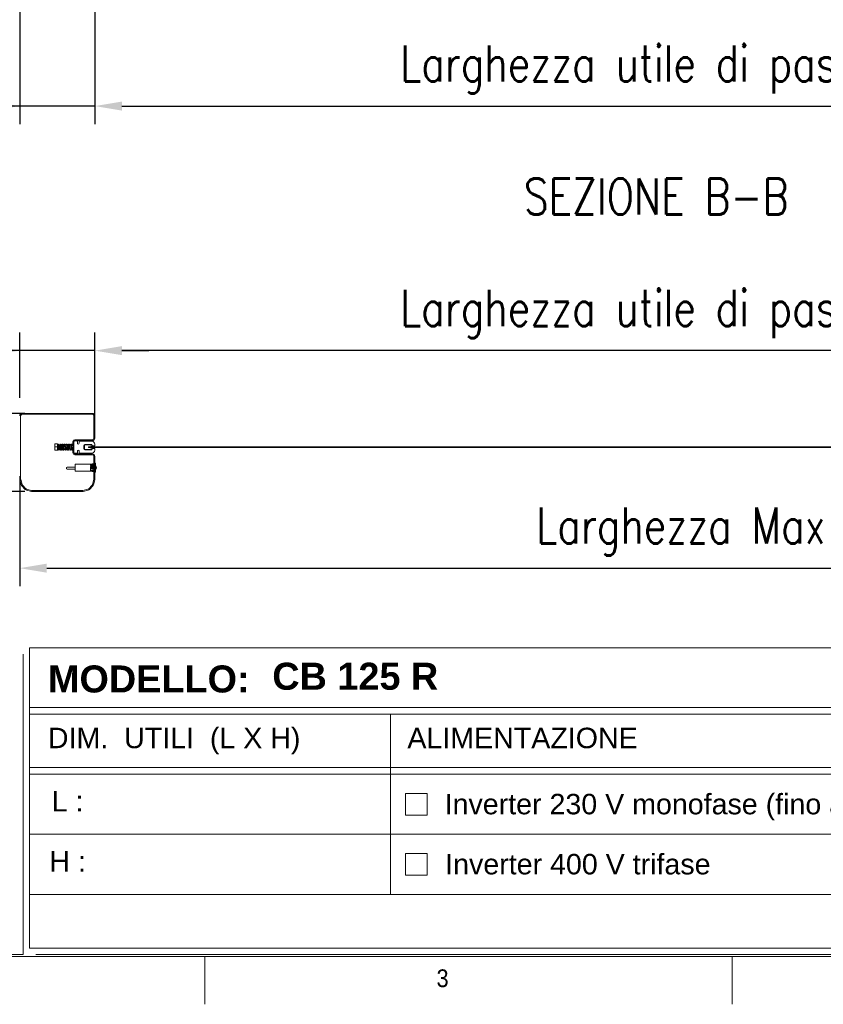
# Model space of a CAD drawing. Header units: inches. Extents: x 0 to 13926, y 0 to 5002.
# Tile 2 of 10: x 1499 to 2836, y 200 to 1839. Entities that reach past the tile are written whole.
import ezdxf

# ---------------------------------------------------------------- set-up
doc = ezdxf.new("R2010")
doc.units = ezdxf.units.IN
doc.header["$MEASUREMENT"] = 0
doc.layers.add('FORMAT', color=7, linetype='Continuous')
doc.layers.add('Montante', color=7, linetype='Continuous', lineweight=0)
doc.styles.add('Compilazione 1', font='romans.shx', dxfattribs={"width": 0.75, "height": 480})
doc.styles.add('NYIP', font='romans.shx', dxfattribs={"width": 0.8})
doc.styles.add('SLDTEXTSTYLE0', font='GOTHIC.TTF', dxfattribs={"width": 0.913})
doc.styles.get("Standard").update_dxf_attribs({"font": 'arial.ttf'})
doc.dimstyles.new('STANDARD35', dxfattribs={"dimscale": 35, "dimtxt": 2, "dimasz": 1.5, "dimexe": 1, "dimexo": 1, "dimgap": 0.7, "dimtad": 1, "dimdec": 0, "dimdsep": 46, "dimtxsty": 'NYIP', "dimcen": 0, "dimclrd": 1, "dimclre": 1, "dimclrt": 2, "dimadec": 0, "dimazin": 0, "dimtfac": 1, "dimtdec": 0, "dimtix": 1, "dimtmove": 0, "dimatfit": 3, "dimfxl": 0, "dimtvp": 1, "dimtolj": 1, "dimtzin": 0, "dimarcsym": 0})

# ---------------------------------------------------------------- blocks, each defined once
blk = doc.blocks.new('A$C7C9C4F3F')
at = {"layer": 'FORMAT', "color": 7, "lineweight": 5}
for p, q in [((199.3, 199.3), (16199.3, 199.3)), ((4017.9, 199.3), (4017.9, 0)), ((6210.3, 0), (6210.3, 199.3))]:
    blk.add_line(p, q, dxfattribs=at)
at = {"color": 7, "lineweight": 5, "insert": (4981.2, 145.3), "char_height": 73.8, "attachment_point": 1, "style": 'SLDTEXTSTYLE0'}
blk.add_mtext('3', dxfattribs=at)
blk = doc.blocks.new('*D30')
at = {"color": 7, "lineweight": -2}
for p, q in [((1499.1, 1209.5), (1499.1, 1318.1)), ((1624.1, 1153.1), (1624.1, 1318.1)), ((1499.1, 1288.1), (1248.8, 1288.1)), ((1454.1, 1288.1), (1409.1, 1288.1)), ((1624.1, 1288.1), (1499.1, 1288.1)), ((1669.1, 1288.1), (1714.1, 1288.1))]:
    blk.add_line(p, q, dxfattribs=at)
at = {"color": 7}
for points in [[(1454.1, 1280.6), (1454.1, 1295.6), (1499.1, 1288.1)], [(1669.1, 1295.6), (1669.1, 1280.6), (1624.1, 1288.1)]]:
    blk.add_solid(points, dxfattribs=at)
at = {"layer": 'Defpoints', "color": 0}
for p in [(1499.1, 1288.1), (1499.1, 1179.5), (1624.1, 1123.1)]:
    blk.add_point(p, dxfattribs=at)
at = {"color": 7, "lineweight": 0, "insert": (1328.2, 1339.1), "char_height": 60, "attachment_point": 5, "style": 'NYIP'}
blk.add_mtext('\\A1;125', dxfattribs=at)
blk = doc.blocks.new('*D31')
at = {"color": 7, "lineweight": -2}
for p, q in [((1499.1, 1079.2), (1499.1, 896)), ((3699.1, 1079.2), (3699.1, 896)), ((1544.1, 926), (3654.1, 926))]:
    blk.add_line(p, q, dxfattribs=at)
at = {"color": 7}
for points in [[(1544.1, 933.5), (1544.1, 918.5), (1499.1, 926)], [(3654.1, 918.5), (3654.1, 933.5), (3699.1, 926)]]:
    blk.add_solid(points, dxfattribs=at)
at = {"layer": 'Defpoints', "color": 0}
for p in [(1499.1, 1109.2), (3699.1, 1109.2), (3699.1, 926)]:
    blk.add_point(p, dxfattribs=at)
at = {"color": 7, "lineweight": 0, "insert": (2599.1, 987), "char_height": 60, "attachment_point": 5, "style": 'NYIP'}
blk.add_mtext('\\A1;Larghezza Max ', dxfattribs=at)
blk = doc.blocks.new('*D32')
at = {"color": 7, "lineweight": -2}
for p, q in [((1624.1, 1859), (1624.1, 1665.2)), ((3574.1, 1859), (3574.1, 1665.2)), ((1669.1, 1695.2), (3529.1, 1695.2))]:
    blk.add_line(p, q, dxfattribs=at)
at = {"color": 7}
for points in [[(1669.1, 1702.7), (1669.1, 1687.7), (1624.1, 1695.2)], [(3529.1, 1687.7), (3529.1, 1702.7), (3574.1, 1695.2)]]:
    blk.add_solid(points, dxfattribs=at)
at = {"layer": 'Defpoints', "color": 0}
for p in [(1624.1, 1889), (3574.1, 1889), (3574.1, 1695.2)]:
    blk.add_point(p, dxfattribs=at)
at = {"color": 7, "lineweight": 0, "insert": (2599.1, 1756.2), "char_height": 60, "attachment_point": 5, "style": 'NYIP'}
blk.add_mtext('\\A1;Larghezza utile di passaggio', dxfattribs=at)
blk = doc.blocks.new('*D33')
at = {"color": 7, "lineweight": -2}
for p, q in [((1499.1, 1859), (1499.1, 1665.2)), ((1624.1, 1859), (1624.1, 1665.2)), ((1499.1, 1695.2), (1250.1, 1695.2)), ((1454.1, 1695.2), (1409.1, 1695.2)), ((1624.1, 1695.2), (1499.1, 1695.2)), ((1669.1, 1695.2), (1714.1, 1695.2))]:
    blk.add_line(p, q, dxfattribs=at)
at = {"color": 7}
for points in [[(1454.1, 1687.7), (1454.1, 1702.7), (1499.1, 1695.2)], [(1669.1, 1702.7), (1669.1, 1687.7), (1624.1, 1695.2)]]:
    blk.add_solid(points, dxfattribs=at)
at = {"layer": 'Defpoints', "color": 0}
for p in [(1499.1, 1889), (1624.1, 1889), (1499.1, 1695.2)]:
    blk.add_point(p, dxfattribs=at)
at = {"color": 7, "lineweight": 0, "insert": (1329.6, 1746.2), "char_height": 60, "attachment_point": 5, "style": 'NYIP'}
blk.add_mtext('\\A1;125', dxfattribs=at)
blk = doc.blocks.new('*D43')
at = {"color": 7, "lineweight": -2}
for p, q in [((1624.1, 1162.4), (1624.1, 1318.1)), ((3573.9, 1162.4), (3573.9, 1318.1)), ((3528.9, 1288.1), (1669.1, 1288.1))]:
    blk.add_line(p, q, dxfattribs=at)
at = {"color": 7}
for points in [[(1669.1, 1295.6), (1669.1, 1280.6), (1624.1, 1288.1)], [(3528.9, 1280.6), (3528.9, 1295.6), (3573.9, 1288.1)]]:
    blk.add_solid(points, dxfattribs=at)
at = {"layer": 'Defpoints', "color": 0}
for p in [(1624.1, 1288.1), (1624.1, 1132.4), (3573.9, 1132.4)]:
    blk.add_point(p, dxfattribs=at)
at = {"color": 7, "lineweight": 0, "insert": (2599, 1349.1), "char_height": 60, "attachment_point": 5, "style": 'NYIP'}
blk.add_mtext('\\A1;Larghezza utile di passaggio^J', dxfattribs=at)
blk = doc.blocks.new('*D44')
at = {"color": 7, "lineweight": -2}
for p, q in [((1196.9, 1228.7), (1196.9, 1273.7)), ((1507.6, 1183.7), (1166.9, 1183.7)), ((1196.9, 1183.7), (1196.9, 1053.7)), ((1507.6, 1053.7), (1166.9, 1053.7)), ((1196.9, 1053.7), (1196.9, 804.8)), ((1196.9, 1008.7), (1196.9, 963.7))]:
    blk.add_line(p, q, dxfattribs=at)
at = {"color": 7}
for points in [[(1189.4, 1228.7), (1204.4, 1228.7), (1196.9, 1183.7)], [(1204.4, 1008.7), (1189.4, 1008.7), (1196.9, 1053.7)]]:
    blk.add_solid(points, dxfattribs=at)
at = {"layer": 'Defpoints', "color": 0}
for p in [(1537.6, 1183.7), (1196.9, 1053.7), (1537.6, 1053.7)]:
    blk.add_point(p, dxfattribs=at)
at = {"color": 7, "lineweight": 0, "insert": (1145.9, 884.2), "char_height": 60, "attachment_point": 5, "rotation": 90, "style": 'NYIP'}
blk.add_mtext('\\A1;130', dxfattribs=at)

msp = doc.modelspace()

# ---------------------------------------------------------------- linework, layer by layer
at = {"color": 7, "lineweight": 5}
for p, q in [((1606.8, 1123.7), (1606.8, 1131.1)), ((1617.6, 1131.4), (1607.3, 1131.4)), ((1617.9, 1128.7), (1617.9, 1131.1)), ((1606.8, 1125.1), (1606.8, 1129.8)), ((1607.3, 1123.4), (1617.6, 1123.4)), ((1613.4, 1128.2), (1613.4, 1126.7)), ((1613.4, 1128.2), (1622.4, 1128.2)), ((1622.4, 1126.7), (1613.4, 1126.7)), ((1622.4, 1128.7), (1617.9, 1128.7)), ((1617.9, 1123.7), (1617.9, 1126.1)), ((1617.9, 1126.1), (1622.4, 1126.1)), ((1621, 1128.2), (1651, 1128.2)), ((1621, 1126.7), (1651, 1126.7)), ((1622.4, 1128.7), (1622.4, 1128.2)), ((1622.4, 1126.7), (1622.4, 1126.1)), ((1651, 1128.2), (3578, 1128.2)), ((1651, 1126.7), (3578, 1126.7)), ((1515.4, 793.3), (4074.6, 793.3)), ((1515.4, 793.3), (1515.4, 293.3)), ((1505.1, 783), (1505.1, 283)), ((1515.4, 694), (4074.6, 694)), ((1515.4, 683), (4074.6, 683)), ((2115.6, 683), (2115.6, 383)), ((1515.4, 594), (4074.6, 594)), ((1515.4, 583), (4074.6, 583)), ((2140.7, 551), (2176.7, 551)), ((2140.7, 515), (2140.7, 551)), ((2176.7, 551), (2176.7, 515)), ((2176.7, 515), (2140.7, 515)), ((1515.4, 483), (4074.6, 483)), ((2140.7, 451), (2176.7, 451)), ((2140.7, 415), (2140.7, 451)), ((2176.7, 451), (2176.7, 415)), ((2176.7, 415), (2140.7, 415)), ((1515.4, 383), (4074.6, 383)), ((295.8, 283), (1505.1, 283)), ((1515.4, 293.3), (4074.6, 293.3)), ((1525.7, 283), (4084.9, 283))]:
    msp.add_line(p, q, dxfattribs=at)
for centre, start, end in [((1617.6, 1131.1), 0, 90), ((1617.6, 1123.7), 270, 0)]:
    msp.add_arc(centre, 0.3, start, end, dxfattribs=at)
for points, knots in [([(1606.8, 1131.1), (1606.8, 1131.1), (1606.9, 1131.2), (1606.9, 1131.2), (1607, 1131.3), (1607.1, 1131.4), (1607.2, 1131.4), (1607.3, 1131.4), (1607.3, 1131.4)], [0, 0, 0, 0, 0.105221, 0.222295, 0.409925, 0.680735, 0.959498, 1, 1, 1, 1]), ([(1607.3, 1123.4), (1607.3, 1123.4), (1607.2, 1123.4), (1607.1, 1123.4), (1606.9, 1123.5), (1606.9, 1123.6), (1606.8, 1123.7), (1606.8, 1123.7), (1606.8, 1123.7)], [0, 0, 0, 0, 0.092131, 0.38607, 0.634154, 0.799389, 0.928685, 1, 1, 1, 1])]:
    msp.add_open_spline(points, degree=3, knots=knots, dxfattribs=at)
at = {"layer": 'Montante'}
for p, q in [((1503.2, 1183.7), (1619.9, 1183.7)), ((1503.2, 1182.2), (1619.9, 1182.2)), ((1500.6, 1133.9), (1500.6, 1179.5)), ((1622.6, 1179.5), (1622.6, 1142.6)), ((1624.1, 1179.5), (1624.1, 1142.6)), ((1500.6, 1074.2), (1500.6, 1133.9)), ((1557.7, 1132.7), (1557.3, 1132.7)), ((1557.3, 1132.7), (1557.3, 1130.2)), ((1557.3, 1130.4), (1557.7, 1132.7)), ((1561.7, 1132.7), (1557.7, 1132.7)), ((1561.7, 1122.7), (1561.7, 1132.7)), ((1563.5, 1129.8), (1563.7, 1130.9)), ((1563.7, 1130.9), (1563.8, 1131.7)), ((1563.8, 1131.7), (1564, 1132.3)), ((1564, 1132.3), (1564.3, 1132.5)), ((1564.3, 1132.5), (1564.5, 1132.6)), ((1564.5, 1132.6), (1564.6, 1132.6)), ((1564.6, 1132.6), (1564.9, 1132.4)), ((1564.8, 1131.5), (1564.7, 1130.9)), ((1564.9, 1131.7), (1564.8, 1131.5)), ((1564.9, 1132.4), (1565.3, 1131.5)), ((1564.9, 1131.7), (1564.9, 1131.7)), ((1565.3, 1131.5), (1565.4, 1130.7)), ((1566.7, 1130.8), (1566.8, 1131.5)), ((1566.8, 1131.5), (1566.9, 1132.1)), ((1566.9, 1132.1), (1567.3, 1132.5)), ((1567.3, 1132.5), (1567.6, 1132.6)), ((1567.6, 1132.6), (1567.9, 1132.5)), ((1567.7, 1131.2), (1567.6, 1130.2)), ((1567.8, 1131.6), (1567.7, 1131.2)), ((1567.8, 1131.7), (1567.8, 1131.6)), ((1567.9, 1132.5), (1568.1, 1132.2)), ((1568.1, 1132.2), (1568.4, 1131)), ((1568.4, 1131), (1568.5, 1130.4)), ((1569.7, 1130.9), (1569.8, 1131.7)), ((1569.8, 1131.7), (1570.2, 1132.5)), ((1570.2, 1132.5), (1570.4, 1132.6)), ((1570.4, 1132.6), (1570.7, 1132.6)), ((1570.7, 1131.2), (1570.6, 1130.5)), ((1570.7, 1132.6), (1570.9, 1132.5)), ((1570.8, 1131.6), (1570.7, 1131.2)), ((1570.8, 1131.7), (1570.9, 1131.7)), ((1570.9, 1131.7), (1570.8, 1131.6)), ((1570.9, 1132.5), (1571.1, 1132.3)), ((1571.1, 1132.3), (1571.4, 1131.3)), ((1571.4, 1131.3), (1571.5, 1130.4)), ((1572.6, 1130.4), (1572.7, 1131.2)), ((1572.7, 1131.2), (1572.9, 1131.8)), ((1572.9, 1131.8), (1573, 1132.3)), ((1573, 1132.3), (1573.2, 1132.5)), ((1573.2, 1132.5), (1573.5, 1132.6)), ((1573.5, 1132.6), (1573.7, 1132.6)), ((1573.7, 1132.6), (1573.9, 1132.5)), ((1573.8, 1131.4), (1573.7, 1130.7)), ((1573.9, 1131.7), (1573.8, 1131.4)), ((1573.9, 1132.5), (1574.1, 1132.2)), ((1573.9, 1131.7), (1573.9, 1131.7)), ((1574.1, 1132.2), (1574.4, 1131.2)), ((1574.4, 1131.2), (1574.4, 1130.7)), ((1575.6, 1130.4), (1575.8, 1131.3)), ((1575.8, 1131.3), (1575.9, 1131.9)), ((1575.9, 1131.9), (1576.3, 1132.5)), ((1576.3, 1132.5), (1576.5, 1132.6)), ((1576.5, 1132.6), (1576.8, 1132.5)), ((1576.8, 1131.4), (1576.7, 1130.8)), ((1576.8, 1132.5), (1577.2, 1132.1)), ((1576.9, 1131.7), (1576.8, 1131.4)), ((1576.9, 1131.7), (1576.9, 1131.7)), ((1577.2, 1132.1), (1577.4, 1131)), ((1577.4, 1131), (1577.5, 1130.6)), ((1578.6, 1130.5), (1578.8, 1131.4)), ((1578.8, 1131.4), (1579, 1132.1)), ((1579, 1132.1), (1579.2, 1132.5)), ((1579.2, 1132.5), (1579.4, 1132.6)), ((1579.4, 1132.6), (1579.5, 1132.6)), ((1579.5, 1132.6), (1579.7, 1132.6)), ((1579.7, 1132.6), (1579.8, 1132.5)), ((1579.8, 1131.4), (1579.7, 1130.7)), ((1579.8, 1132.5), (1580.1, 1132.3)), ((1579.9, 1131.7), (1579.8, 1131.4)), ((1579.9, 1131.7), (1579.9, 1131.7)), ((1580.1, 1132.3), (1580.4, 1131.1)), ((1580.4, 1131.1), (1580.5, 1130.6)), ((1581.6, 1130.5), (1581.9, 1131.9)), ((1581.9, 1131.9), (1582.1, 1132.4)), ((1582.1, 1132.4), (1582.4, 1132.6)), ((1582.4, 1132.6), (1582.7, 1132.6)), ((1582.7, 1131), (1582.6, 1130)), ((1582.7, 1132.6), (1583, 1132.3)), ((1582.8, 1131.5), (1582.7, 1131)), ((1582.8, 1131.7), (1582.8, 1131.5)), ((1583, 1132.3), (1583.2, 1131.9)), ((1583.2, 1131.9), (1583.3, 1131.4)), ((1583.3, 1131.4), (1583.4, 1130.8)), ((1584.6, 1130.4), (1584.8, 1131.4)), ((1584.8, 1131.4), (1584.9, 1132)), ((1584.9, 1132), (1585.1, 1132.4)), ((1585.1, 1132.4), (1585.2, 1132.5)), ((1585.2, 1132.5), (1585.5, 1132.6)), ((1585.5, 1132.6), (1585.7, 1132.6)), ((1585.7, 1131), (1585.6, 1130.3)), ((1585.7, 1132.6), (1585.9, 1132.4)), ((1585.8, 1131.5), (1585.7, 1131)), ((1585.8, 1131.7), (1585.9, 1131.6)), ((1585.9, 1131.6), (1585.8, 1131.5)), ((1585.9, 1132.4), (1586.2, 1132.1)), ((1586.2, 1132.1), (1586.3, 1131.5)), ((1586.3, 1131.5), (1586.4, 1130.8)), ((1587.6, 1136.9), (1587.6, 1117.9)), ((1589.1, 1117.9), (1589.1, 1136.9)), ((1589.1, 1136.7), (1589.1, 1118.2)), ((1594.1, 1137.7), (1590.1, 1137.7)), ((1619.9, 1139.9), (1590.6, 1139.9)), ((1619.9, 1138.4), (1590.6, 1138.4)), ((1595.1, 1133.8), (1595.1, 1136.7)), ((1597.8, 1136.4), (1597.8, 1133.8)), ((1619.1, 1137.4), (1598.8, 1137.4)), ((1607.5, 1131.8), (1619, 1131.8)), ((1619, 1131.8), (1620, 1129.4)), ((1624.1, 1129.4), (1624.1, 1132.4)), ((1557.3, 1130.2), (1557.3, 1130.4)), ((1557.7, 1127.7), (1557.3, 1130.2)), ((1557.3, 1130.2), (1557.3, 1125.2)), ((1557.3, 1125.4), (1557.7, 1127.7)), ((1557.3, 1125.2), (1557.3, 1125.4)), ((1557.7, 1122.7), (1557.3, 1125.2)), ((1557.3, 1125.2), (1557.3, 1122.7)), ((1557.3, 1122.7), (1557.7, 1122.7)), ((1561.7, 1127.7), (1557.7, 1127.7)), ((1561.7, 1122.7), (1557.7, 1122.7)), ((1561.7, 1130.1), (1562.1, 1130.7)), ((1561.7, 1125.3), (1561.7, 1130.1)), ((1562.1, 1124.7), (1561.7, 1125.3)), ((1562.1, 1130.7), (1562.3, 1130.7)), ((1562.1, 1127.7), (1562.1, 1130.7)), ((1562.1, 1124.7), (1562.1, 1127.7)), ((1562.3, 1124.7), (1562.1, 1124.7)), ((1562.2, 1123.9), (1562.1, 1124.7)), ((1562.1, 1124.7), (1562.1, 1124.7)), ((1562.5, 1122.9), (1562.2, 1123.9)), ((1562.3, 1130.7), (1562.7, 1130.1)), ((1562.3, 1127.7), (1562.3, 1130.7)), ((1562.3, 1124.7), (1562.3, 1127.7)), ((1562.7, 1125.3), (1562.3, 1124.7)), ((1562.8, 1122.7), (1562.5, 1122.9)), ((1562.7, 1130.1), (1563.1, 1130.7)), ((1562.7, 1127.7), (1562.7, 1130.1)), ((1562.7, 1125.3), (1562.7, 1127.7)), ((1563, 1124.8), (1562.7, 1125.3)), ((1562.7, 1123.5), (1562.8, 1123.6)), ((1562.7, 1123.5), (1562.7, 1123.5)), ((1562.8, 1123.6), (1562.9, 1124.1)), ((1563.1, 1122.6), (1562.8, 1122.7)), ((1562.9, 1124.1), (1563, 1124.8)), ((1563, 1124.8), (1563.1, 1125.9)), ((1563.1, 1130.7), (1563.3, 1130.7)), ((1563.1, 1127.7), (1563.1, 1130.7)), ((1563.1, 1125.5), (1563.1, 1127.7)), ((1563.1, 1125.9), (1563.3, 1127.2)), ((1563.3, 1122.7), (1563.1, 1122.6)), ((1563.3, 1130.7), (1563.6, 1130.3)), ((1563.3, 1127.7), (1563.3, 1130.7)), ((1563.3, 1127.2), (1563.4, 1128.6)), ((1563.5, 1122.8), (1563.3, 1122.7)), ((1563.4, 1128.6), (1563.5, 1129.8)), ((1563.8, 1123.5), (1563.5, 1122.8)), ((1563.9, 1124.3), (1563.8, 1123.5)), ((1564, 1125.3), (1563.9, 1124.3)), ((1564.2, 1126.4), (1564, 1125.3)), ((1564.1, 1124.7), (1564, 1124.8)), ((1564.1, 1124.7), (1564.1, 1125.5)), ((1564.3, 1124.7), (1564.1, 1124.7)), ((1564.3, 1127.7), (1564.2, 1126.4)), ((1564.4, 1128.9), (1564.3, 1127.7)), ((1564.3, 1124.7), (1564.3, 1127.7)), ((1564.7, 1125.3), (1564.3, 1124.7)), ((1564.6, 1130), (1564.4, 1128.9)), ((1564.7, 1130.9), (1564.6, 1130)), ((1564.6, 1130.3), (1564.7, 1130.1)), ((1564.7, 1130.1), (1565.1, 1130.7)), ((1564.7, 1127.7), (1564.7, 1130.1)), ((1564.7, 1125.3), (1564.7, 1127.7)), ((1565.1, 1124.7), (1564.7, 1125.3)), ((1565.1, 1130.7), (1565.3, 1130.7)), ((1565.1, 1127.7), (1565.1, 1130.7)), ((1565.1, 1124.7), (1565.1, 1127.7)), ((1565.3, 1124.7), (1565.1, 1124.7)), ((1565.1, 1124.6), (1565.1, 1124.7)), ((1565.3, 1123.7), (1565.1, 1124.6)), ((1565.3, 1130.7), (1565.7, 1130.1)), ((1565.3, 1127.7), (1565.3, 1130.7)), ((1565.3, 1124.7), (1565.3, 1127.7)), ((1565.7, 1125.3), (1565.3, 1124.7)), ((1565.6, 1122.8), (1565.3, 1123.7)), ((1565.4, 1130.7), (1566.1, 1130.7)), ((1565.4, 1130.7), (1565.5, 1130.4)), ((1565.9, 1122.6), (1565.6, 1122.8)), ((1565.7, 1130.1), (1566.1, 1130.7)), ((1565.7, 1127.7), (1565.7, 1130.1)), ((1565.7, 1125.3), (1565.7, 1127.7)), ((1566, 1124.8), (1565.7, 1125.3)), ((1565.7, 1123.5), (1565.8, 1123.6)), ((1565.8, 1123.6), (1565.9, 1124.1)), ((1565.9, 1124.1), (1566, 1125)), ((1566.1, 1122.6), (1565.9, 1122.6)), ((1566, 1125), (1566.1, 1126.2)), ((1566.1, 1130.7), (1566.3, 1130.7)), ((1566.1, 1127.7), (1566.1, 1130.7)), ((1566.1, 1125.5), (1566.1, 1127.7)), ((1566.1, 1126.2), (1566.3, 1127.5)), ((1566.4, 1122.7), (1566.1, 1122.6)), ((1566.3, 1130.7), (1566.6, 1130.3)), ((1566.3, 1127.7), (1566.3, 1130.7)), ((1566.3, 1130.7), (1566.7, 1130.7)), ((1566.3, 1127.5), (1566.4, 1128.8)), ((1566.3, 1127.5), (1566.3, 1127.7)), ((1566.4, 1128.8), (1566.6, 1129.9)), ((1566.7, 1123.1), (1566.4, 1122.7)), ((1566.6, 1129.9), (1566.7, 1130.8)), ((1566.8, 1123.6), (1566.7, 1123.1)), ((1566.9, 1124.3), (1566.8, 1123.6)), ((1567, 1125.2), (1566.9, 1124.3)), ((1567.2, 1126.4), (1567, 1125.2)), ((1567.1, 1124.7), (1567, 1124.8)), ((1567.1, 1124.7), (1567.1, 1125.5)), ((1567.3, 1124.7), (1567.1, 1124.7)), ((1567.3, 1127.7), (1567.2, 1126.4)), ((1567.5, 1129.1), (1567.3, 1127.7)), ((1567.3, 1124.7), (1567.3, 1127.5)), ((1567.7, 1125.3), (1567.3, 1124.7)), ((1567.6, 1130.2), (1567.5, 1129.1)), ((1567.6, 1130.3), (1567.7, 1130.1)), ((1567.7, 1130.1), (1568.1, 1130.7)), ((1567.7, 1127.7), (1567.7, 1130.1)), ((1567.7, 1125.3), (1567.7, 1127.7)), ((1568.1, 1124.7), (1567.7, 1125.3)), ((1568.1, 1130.7), (1568.3, 1130.7)), ((1568.1, 1127.7), (1568.1, 1130.7)), ((1568.1, 1124.7), (1568.1, 1127.7)), ((1568.2, 1124.3), (1568.1, 1124.8)), ((1568.3, 1124.7), (1568.1, 1124.7)), ((1568.3, 1123.6), (1568.2, 1124.3)), ((1568.3, 1130.7), (1568.7, 1130.1)), ((1568.3, 1127.7), (1568.3, 1130.7)), ((1568.3, 1124.7), (1568.3, 1127.7)), ((1568.7, 1125.3), (1568.3, 1124.7)), ((1568.7, 1122.7), (1568.3, 1123.6)), ((1568.4, 1130.7), (1569.1, 1130.7)), ((1568.7, 1130.1), (1569.1, 1130.7)), ((1568.7, 1127.7), (1568.7, 1130.1)), ((1568.7, 1125.3), (1568.7, 1127.7)), ((1569, 1124.8), (1568.7, 1125.3)), ((1568.7, 1123.5), (1568.8, 1123.6)), ((1568.8, 1123.5), (1568.7, 1123.5)), ((1568.9, 1122.6), (1568.7, 1122.7)), ((1568.8, 1123.8), (1568.9, 1124.3)), ((1568.8, 1123.6), (1568.8, 1123.8)), ((1568.9, 1124.3), (1569, 1125.1)), ((1569.2, 1122.6), (1568.9, 1122.6)), ((1569, 1125.1), (1569.1, 1126.1)), ((1569.1, 1130.7), (1569.3, 1130.7)), ((1569.1, 1127.7), (1569.1, 1130.7)), ((1569.1, 1125.5), (1569.1, 1127.7)), ((1569.1, 1126.1), (1569.3, 1127.2)), ((1569.4, 1122.7), (1569.2, 1122.6)), ((1569.3, 1130.7), (1569.6, 1130.3)), ((1569.3, 1127.7), (1569.3, 1130.7)), ((1569.3, 1130.7), (1569.7, 1130.7)), ((1569.3, 1127.2), (1569.4, 1128.5)), ((1569.3, 1127.5), (1569.3, 1127.7)), ((1569.4, 1128.5), (1569.5, 1129.8)), ((1569.5, 1122.8), (1569.4, 1122.7)), ((1569.5, 1129.8), (1569.7, 1130.9)), ((1569.8, 1123.9), (1569.5, 1122.8)), ((1570, 1124.9), (1569.8, 1123.9)), ((1570.1, 1126), (1570, 1124.9)), ((1570.1, 1124.7), (1570, 1124.8)), ((1570.3, 1127.3), (1570.1, 1126)), ((1570.1, 1124.7), (1570.1, 1125.5)), ((1570.3, 1124.7), (1570.1, 1124.7)), ((1570.4, 1128.6), (1570.3, 1127.3)), ((1570.3, 1124.7), (1570.3, 1127.7)), ((1570.7, 1125.3), (1570.3, 1124.7)), ((1570.5, 1129.7), (1570.4, 1128.6)), ((1570.6, 1130.5), (1570.5, 1129.7)), ((1570.6, 1130.3), (1570.7, 1130.1)), ((1570.7, 1130.1), (1571.1, 1130.7)), ((1570.7, 1127.7), (1570.7, 1130.1)), ((1570.7, 1125.3), (1570.7, 1127.7)), ((1571.1, 1124.7), (1570.7, 1125.3)), ((1571.1, 1130.7), (1571.3, 1130.7)), ((1571.1, 1127.7), (1571.1, 1130.7)), ((1571.1, 1124.7), (1571.1, 1127.7)), ((1571.1, 1124.6), (1571.1, 1124.8)), ((1571.3, 1124.7), (1571.1, 1124.7)), ((1571.3, 1123.8), (1571.1, 1124.6)), ((1571.3, 1130.7), (1571.7, 1130.1)), ((1571.3, 1127.7), (1571.3, 1130.7)), ((1571.3, 1124.7), (1571.3, 1127.7)), ((1571.7, 1125.3), (1571.3, 1124.7)), ((1571.6, 1122.8), (1571.3, 1123.8)), ((1571.4, 1130.7), (1572.1, 1130.7)), ((1571.7, 1122.7), (1571.6, 1122.8)), ((1571.7, 1130.1), (1572.1, 1130.7)), ((1571.7, 1127.7), (1571.7, 1130.1)), ((1571.7, 1125.3), (1571.7, 1127.7)), ((1572, 1124.8), (1571.7, 1125.3)), ((1571.7, 1123.5), (1571.8, 1123.7)), ((1571.8, 1123.5), (1571.7, 1123.5)), ((1572, 1122.6), (1571.7, 1122.7)), ((1571.8, 1123.7), (1571.9, 1124.4)), ((1571.9, 1124.4), (1572.1, 1125.5)), ((1572.3, 1122.7), (1572, 1122.6)), ((1572.1, 1130.7), (1572.7, 1130.7)), ((1572.1, 1127.7), (1572.1, 1130.7)), ((1572.1, 1125.5), (1572.1, 1127.7)), ((1572.1, 1125.5), (1572.2, 1126.7)), ((1572.2, 1126.7), (1572.4, 1128.1)), ((1572.5, 1122.9), (1572.3, 1122.7)), ((1572.4, 1128.1), (1572.5, 1129.4)), ((1572.5, 1129.4), (1572.6, 1130.4)), ((1572.9, 1124), (1572.5, 1122.9)), ((1573, 1124.8), (1572.9, 1124)), ((1573.1, 1125.8), (1573, 1124.8)), ((1575, 1124.7), (1573, 1124.7)), ((1573.2, 1127.1), (1573.1, 1125.8)), ((1573.4, 1128.4), (1573.2, 1127.1)), ((1573.5, 1129.6), (1573.4, 1128.4)), ((1573.7, 1130.7), (1573.5, 1129.6)), ((1573.7, 1130.7), (1575.7, 1130.7)), ((1574.2, 1124), (1574.1, 1124.7)), ((1574.4, 1123.3), (1574.2, 1124)), ((1574.6, 1122.9), (1574.4, 1123.3)), ((1574.8, 1122.6), (1574.6, 1122.9)), ((1574.7, 1123.5), (1574.8, 1123.9)), ((1574.7, 1123.5), (1574.7, 1123.5)), ((1574.7, 1123.5), (1574.7, 1123.5)), ((1574.8, 1123.9), (1575, 1124.7)), ((1575, 1122.6), (1574.8, 1122.6)), ((1575, 1124.7), (1575.1, 1125.6)), ((1575.1, 1122.6), (1575, 1122.6)), ((1575.1, 1125.6), (1575.2, 1126.8)), ((1575.3, 1122.7), (1575.1, 1122.6)), ((1575.2, 1126.8), (1575.4, 1128.1)), ((1575.4, 1122.8), (1575.3, 1122.7)), ((1575.4, 1128.1), (1575.5, 1129.3)), ((1575.7, 1123.2), (1575.4, 1122.8)), ((1575.5, 1129.3), (1575.6, 1130.4)), ((1575.8, 1123.9), (1575.7, 1123.2)), ((1576, 1124.9), (1575.8, 1123.9)), ((1576.1, 1126), (1576, 1124.9)), ((1578, 1124.7), (1576, 1124.7)), ((1576.3, 1127.4), (1576.1, 1126)), ((1576.4, 1128.7), (1576.3, 1127.4)), ((1576.6, 1129.9), (1576.4, 1128.7)), ((1576.7, 1130.8), (1576.6, 1129.9)), ((1576.7, 1130.7), (1578.7, 1130.7)), ((1577.2, 1124.1), (1577.1, 1124.7)), ((1577.3, 1123.5), (1577.2, 1124.1)), ((1577.6, 1122.8), (1577.3, 1123.5)), ((1577.9, 1122.6), (1577.6, 1122.8)), ((1577.7, 1123.5), (1577.8, 1123.8)), ((1577.7, 1123.5), (1577.7, 1123.5)), ((1577.8, 1123.8), (1577.9, 1124.5)), ((1577.9, 1124.5), (1578.1, 1125.4)), ((1578.2, 1122.6), (1577.9, 1122.6)), ((1578.1, 1125.4), (1578.2, 1126.7)), ((1578.2, 1126.7), (1578.3, 1128)), ((1578.4, 1122.7), (1578.2, 1122.6)), ((1578.3, 1128), (1578.5, 1129.3)), ((1578.6, 1123), (1578.4, 1122.7)), ((1578.5, 1129.3), (1578.6, 1130.5)), ((1578.9, 1124.1), (1578.6, 1123)), ((1579, 1125), (1578.9, 1124.1)), ((1579.1, 1126.1), (1579, 1125)), ((1581, 1124.7), (1579, 1124.7)), ((1579.3, 1127.3), (1579.1, 1126.1)), ((1579.4, 1128.6), (1579.3, 1127.3)), ((1579.5, 1129.8), (1579.4, 1128.6)), ((1579.7, 1130.7), (1579.5, 1129.8)), ((1579.7, 1130.7), (1581.7, 1130.7)), ((1580.1, 1124.7), (1580.1, 1130.7)), ((1580.3, 1123.9), (1580.1, 1124.7)), ((1580.4, 1123.2), (1580.3, 1123.9)), ((1580.8, 1122.7), (1580.4, 1123.2)), ((1580.7, 1123.5), (1580.8, 1123.8)), ((1580.7, 1123.5), (1580.7, 1123.5)), ((1580.8, 1123.8), (1581, 1124.6)), ((1581, 1122.6), (1580.8, 1122.7)), ((1581, 1124.6), (1581.1, 1125.7)), ((1581.3, 1122.6), (1581, 1122.6)), ((1581.1, 1125.7), (1581.2, 1127)), ((1581.2, 1127), (1581.4, 1128.3)), ((1581.5, 1122.8), (1581.3, 1122.6)), ((1581.4, 1128.3), (1581.5, 1129.5)), ((1581.5, 1129.5), (1581.6, 1130.5)), ((1581.6, 1123), (1581.5, 1122.8)), ((1581.9, 1124.1), (1581.6, 1123)), ((1582, 1125), (1581.9, 1124.1)), ((1582.1, 1126.1), (1582, 1125)), ((1584, 1124.7), (1582, 1124.7)), ((1582.3, 1127.4), (1582.1, 1126.1)), ((1582.4, 1128.7), (1582.3, 1127.4)), ((1582.6, 1130), (1582.4, 1128.7)), ((1582.7, 1130.7), (1584.7, 1130.7)), ((1583.1, 1124.6), (1583.1, 1124.7)), ((1583.3, 1123.8), (1583.1, 1124.6)), ((1583.4, 1123.2), (1583.3, 1123.8)), ((1583.6, 1122.8), (1583.4, 1123.2)), ((1583.8, 1122.7), (1583.6, 1122.8)), ((1583.7, 1123.5), (1583.8, 1123.6)), ((1583.8, 1123.5), (1583.7, 1123.5)), ((1583.8, 1123.6), (1583.9, 1124.1)), ((1584, 1122.6), (1583.8, 1122.7)), ((1583.9, 1124.1), (1584, 1124.7)), ((1584, 1124.7), (1584.1, 1125.6)), ((1584.3, 1122.7), (1584, 1122.6)), ((1584.1, 1125.6), (1584.2, 1126.7)), ((1584.2, 1126.7), (1584.3, 1128)), ((1584.3, 1128), (1584.5, 1129.3)), ((1584.5, 1122.8), (1584.3, 1122.7)), ((1584.5, 1129.3), (1584.6, 1130.4)), ((1584.6, 1123.1), (1584.5, 1122.8)), ((1584.8, 1123.7), (1584.6, 1123.1)), ((1585, 1124.6), (1584.8, 1123.7)), ((1585.1, 1125.7), (1585, 1124.6)), ((1587, 1124.7), (1585, 1124.7)), ((1585.2, 1127), (1585.1, 1125.7)), ((1585.4, 1128.3), (1585.2, 1127)), ((1585.5, 1129.4), (1585.4, 1128.3)), ((1585.6, 1130.3), (1585.5, 1129.4)), ((1585.7, 1130.7), (1587.6, 1130.7)), ((1586.2, 1124), (1586.1, 1124.6)), ((1586.4, 1123.3), (1586.2, 1124)), ((1586.4, 1130.8), (1586.4, 1130.7)), ((1586.5, 1122.9), (1586.4, 1123.3)), ((1586.8, 1122.6), (1586.5, 1122.9)), ((1587.1, 1122.6), (1586.8, 1122.6)), ((1587.4, 1122.8), (1587.1, 1122.6)), ((1587.6, 1123), (1587.4, 1122.8)), ((1587.6, 1123), (1587.6, 1130.7)), ((1590.1, 1117.2), (1594.1, 1117.2)), ((1619.9, 1116.4), (1590.6, 1116.4)), ((1619.9, 1114.9), (1590.6, 1114.9)), ((1595.1, 1118.2), (1595.1, 1121.1)), ((1597.8, 1121.1), (1597.8, 1118.4)), ((1598.8, 1117.4), (1619.1, 1117.4)), ((1605.5, 1125.1), (1605.5, 1129.8)), ((1619, 1123.1), (1607.5, 1123.1)), ((1620, 1125.4), (1619, 1123.1)), ((1620, 1129.4), (1624.1, 1129.4)), ((1624.1, 1125.4), (1620, 1125.4)), ((1624.1, 1122.4), (1624.1, 1125.4)), ((1616.6, 1099.2), (1591.6, 1099.2)), ((1591.6, 1087.2), (1591.6, 1099.2)), ((1622.6, 1100.4), (1616.6, 1099.2)), ((1616.6, 1098.9), (1622.6, 1099.9)), ((1617.5, 1099.3), (1616.6, 1099.2)), ((1616.6, 1099.2), (1616.6, 1099.2)), ((1616.6, 1098.9), (1616.6, 1099.2)), ((1616.6, 1097.9), (1616.6, 1098.9)), ((1622.6, 1098.9), (1616.6, 1097.9)), ((1622.6, 1100.4), (1617.5, 1099.3)), ((1622.6, 1074.2), (1622.6, 1112.2)), ((1624.1, 1074.2), (1624.1, 1112.2)), ((1625.1, 1100.7), (1624.1, 1100.7)), ((1625.1, 1100.7), (1625.1, 1085.7)), ((1591.6, 1094.1), (1578.3, 1094.1)), ((1578.3, 1090.8), (1591.6, 1090.8)), ((1591.6, 1087.2), (1618.7, 1087.2)), ((1616.6, 1097.1), (1616.6, 1097.9)), ((1622.6, 1097.1), (1616.6, 1097.1)), ((1622.6, 1095.3), (1616.6, 1095.3)), ((1616.6, 1094.2), (1616.6, 1095.3)), ((1622.6, 1094.8), (1616.6, 1094.8)), ((1616.6, 1092.2), (1616.6, 1094.2)), ((1616.6, 1094.2), (1622.6, 1094.2)), ((1622.6, 1092.2), (1616.6, 1092.2)), ((1616.6, 1091.2), (1616.6, 1092.2)), ((1622.6, 1091), (1616.6, 1091.7)), ((1616.6, 1091.2), (1622.6, 1090.5)), ((1616.6, 1089.4), (1616.6, 1091.2)), ((1622.6, 1088.8), (1616.6, 1089.4)), ((1616.6, 1088.6), (1616.6, 1089.4)), ((1616.6, 1087.6), (1616.6, 1088.6)), ((1616.6, 1088.6), (1622.6, 1087.6)), ((1616.6, 1087.3), (1616.6, 1087.6)), ((1622.6, 1086.6), (1616.6, 1087.6)), ((1618.2, 1087.3), (1616.6, 1087.3)), ((1617, 1097.1), (1622.6, 1098)), ((1622.6, 1088.4), (1617.7, 1089.3)), ((1624.1, 1085.7), (1625.1, 1085.7)), ((1625.4, 1097.2), (1625.1, 1097.2)), ((1625.1, 1089.2), (1625.4, 1089.2)), ((1625.4, 1097.2), (1625.4, 1089.2)), ((1501.5, 1064.8), (1499.2, 1073.2)), ((1502.9, 1065.2), (1500.7, 1073.6)), ((1622.5, 1073.6), (1620.2, 1065.2)), ((1623.9, 1073.2), (1621.7, 1064.8)), ((1508.3, 1057.2), (1502.5, 1062.9)), ((1509.3, 1058.2), (1503.6, 1064)), ((1518.5, 1053.8), (1510.2, 1056.1)), ((1518.9, 1055.3), (1510.5, 1057.5)), ((1603.5, 1055.2), (1519.6, 1055.2)), ((1603.5, 1053.7), (1519.6, 1053.7)), ((1612.6, 1057.5), (1604.2, 1055.3)), ((1613, 1056.1), (1604.6, 1053.8)), ((1619.5, 1064), (1613.8, 1058.2)), ((1620.6, 1062.9), (1614.9, 1057.2))]:
    msp.add_line(p, q, dxfattribs=at)
for centre, radius, start, end in [((1503.2, 1179.5), 4.17, 90, 180), ((1503.2, 1179.5), 2.67, 90, 180), ((1619.9, 1179.5), 4.17, 0, 90), ((1619.9, 1179.5), 2.67, 0, 90), ((1590.6, 1136.9), 3, 90, 180), ((1590.6, 1136.9), 1.5, 90, 180), ((1590.1, 1136.7), 1, 90, 180), ((1594.1, 1136.7), 1, 0, 90), ((1596.4, 1133.8), 1.35, 180, 0), ((1598.8, 1136.4), 1, 90, 180), ((1607.5, 1129.8), 2, 90, 180), ((1619.1, 1132.4), 5, 0, 90), ((1619.9, 1142.6), 4.17, 270, 0), ((1619.9, 1142.6), 2.67, 270, 0), ((1439, 1145.2), 149.3, 351.6631, 354.1806), ((1590.6, 1117.9), 3, 180, 270), ((1590.1, 1118.2), 1, 180, 270), ((1590.6, 1117.9), 1.5, 180, 270), ((1594.1, 1118.2), 1, 270, 0), ((1596.4, 1121.1), 1.35, 0, 180), ((1598.8, 1118.4), 1, 180, 270), ((1607.5, 1125.1), 2, 180, 270), ((1619.1, 1122.4), 5, 270, 0), ((1619.9, 1112.2), 4.17, 0, 90), ((1619.9, 1112.2), 2.67, 0, 90), ((1578.3, 1092.5), 1.64, 90, 270), ((1620.8, 1093.2), 6.08, 318.8879, 41.1121), ((1503.2, 1074.2), 4.17, 180, 195), ((1503.2, 1074.2), 2.67, 180, 195), ((1619.9, 1074.2), 2.67, 345, 0), ((1619.9, 1074.2), 4.17, 345, 0), ((1505.5, 1065.9), 4.17, 195, 225), ((1505.5, 1065.9), 2.67, 195, 225), ((1511.2, 1060.1), 4.17, 225, 255), ((1511.2, 1060.1), 2.67, 225, 255), ((1519.6, 1057.9), 4.17, 255, 270), ((1519.6, 1057.9), 2.67, 255, 270), ((1603.5, 1057.9), 2.67, 270, 285), ((1603.5, 1057.9), 4.17, 270, 285), ((1611.9, 1060.1), 2.67, 285, 315), ((1611.9, 1060.1), 4.17, 285, 315), ((1617.7, 1065.9), 2.67, 315, 345), ((1617.7, 1065.9), 4.17, 315, 345)]:
    msp.add_arc(centre, radius, start, end, dxfattribs=at)

# ---------------------------------------------------------------- block references
at = {"xscale": 0.4, "yscale": 0.4, "zscale": 0.4}
msp.add_blockref('A$C7C9C4F3F', (200, 200), dxfattribs=at)

# ---------------------------------------------------------------- texts
at = {"color": 7, "lineweight": 0, "insert": (2557.9, 1544.8, 1.5), "char_height": 60, "attachment_point": 5, "style": 'NYIP'}
msp.add_mtext('{SEZIONE B-B}', dxfattribs=at)
at = {"color": 7, "lineweight": 5}
for s, insert, char_height, width, attachment_point in [('\\pxql;{\\fArial|b1|i0|c0|p34;MODELLO:}', (1795.1, 764.1), 45.022, 498.031, 2), ('{\\fArial|b1|i0|c0|p34;\\H1.00001x;CB 125 R}', (1919.2, 768.6), 45.022, 2870.474, 1), ('\\pxql;{\\fArial|b0|i0|c0|p34;DIM.  UTILI  (L X H)}', (1949.4, 660.4), 34.043, 806.902, 2), ('{\\fArial|b0|i0|c0|p34;ALIMENTAZIONE}', (2335.5, 660.4), 34.043, 806.902, 2), ('{\\fArial|b0|i0|c0|p34;Inverter 230 V monofase (fino a 12 m²)}', (2614.3, 550.3), 34.043, 897.538, 2), ('{\\fArial|b0|i0|c0|p34;L :}', (1578.7, 555), 34.043, 90.063, 2), ('{\\fArial|b0|i0|c0|p34;H :}', (1578.7, 455), 34.043, 90.063, 2), ('\\pxql;{\\fArial|b0|i0|c0|p34;Inverter 400 V trifase}', (2655.6, 450.3), 34.043, 897.538, 2)]:
    msp.add_mtext(s, dxfattribs=dict(at, insert=insert, char_height=char_height, width=width, attachment_point=attachment_point))
at = {"color": 7, "insert": (947.6, 621.5), "char_height": 42.075, "attachment_point": 1, "style": 'Compilazione 1'}
msp.add_mtext_dynamic_manual_height_columns("{\\fArial|b0|i0|c0|p0;BMPEUROPE srl\\P\\pxql;Strada della Freisa, 1\\P14019 - Villanova d'Asti}", width=1128.074, gutter_width=1474.6, heights=[777], dxfattribs=at)

# ---------------------------------------------------------------- dimensions: what is measured, and where the dimension line sits
at = {"color": 7, "lineweight": 0}
for base, p1, p2, angle, text, picture, middle in [((3574.1, 1695.2), (1624.1, 1889), (3574.1, 1889), 0, 'Larghezza utile di passaggio', '*D32', (2599.1, 1756.2)), ((1624.1, 1288.1), (3573.9, 1132.4), (1624.1, 1132.4), 180, 'Larghezza utile di passaggio^J', '*D43', (2599, 1349.1)), ((3699.1, 926), (1499.1, 1109.2), (3699.1, 1109.2), 180, 'Larghezza Max ', '*D31', (2599.1, 987))]:
    dim = msp.add_linear_dim(base=base, p1=p1, p2=p2, angle=angle, text=text, dimstyle='STANDARD35', override={"dimscale": 30, "dimclrd": 7, "dimclre": 7, "dimclrt": 7}, dxfattribs=at)
    dim.commit()
    dim.dimension.update_dxf_attribs({"geometry": picture, "text_midpoint": middle})
for base, p1, p2, angle, picture, middle in [((1499.1, 1695.2), (1624.1, 1889), (1499.1, 1889), 0, '*D33', (1329.6, 1695.2)), ((1499.1, 1288.1), (1624.1, 1123.1), (1499.1, 1179.5), 180, '*D30', (1328.2, 1288.1)), ((1196.9, 1053.7), (1537.6, 1183.7), (1537.6, 1053.7), 90, '*D44', (1196.9, 884.2))]:
    dim = msp.add_linear_dim(base=base, p1=p1, p2=p2, angle=angle, dimstyle='STANDARD35', override={"dimscale": 30, "dimclrd": 7, "dimclre": 7, "dimclrt": 7}, dxfattribs=at)
    dim.commit()
    dim.dimension.update_dxf_attribs({"geometry": picture, "text_midpoint": middle, "dimtype": 160})

doc.saveas('drawing.dxf')
